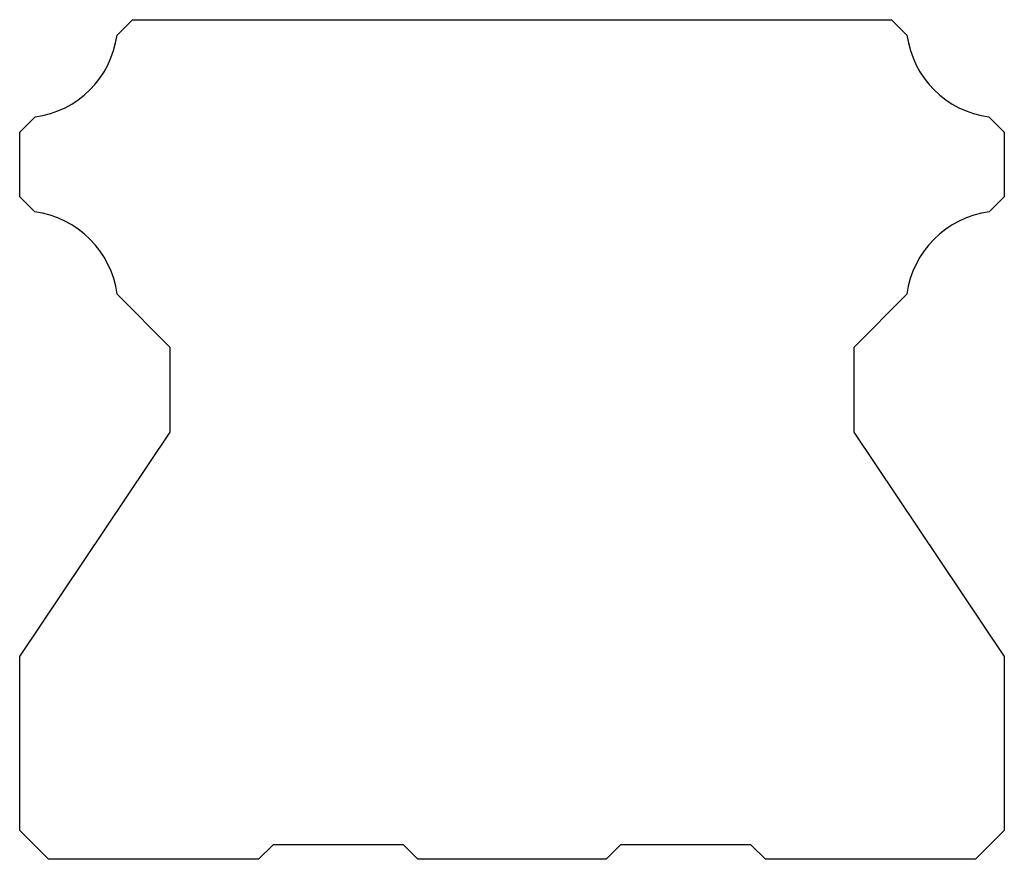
# Model space of a CAD drawing. Extents: x -17 to 17, y 0 to 29.
import ezdxf

# ---------------------------------------------------------------- set-up
doc = ezdxf.new("R2010")
doc.units = 0
doc.layers.get('0').update_dxf_attribs({"linetype": 'CONTINUOUS'})

msp = doc.modelspace()

# ---------------------------------------------------------------- linework, layer by layer
at = {"color": 7, "linetype": 'CONTINUOUS'}
for p, q in [((-13.639, 28.471), (-13.11, 29)), ((-13.11, 29), (13.11, 29)), ((13.11, 29), (13.639, 28.471)), ((-17, 25.11), (-16.471, 25.639)), ((16.471, 25.639), (17, 25.11)), ((-17, 22.88), (-17, 25.11)), ((17, 25.11), (17, 22.88)), ((-16.482, 22.362), (-17, 22.88)), ((17, 22.88), (16.482, 22.362)), ((-11.8, 17.68), (-13.638, 19.518)), ((13.638, 19.518), (11.8, 17.68)), ((-11.8, 14.75), (-11.8, 17.68)), ((11.8, 17.68), (11.8, 14.75)), ((-17, 7), (-11.8, 14.75)), ((11.8, 14.75), (17, 7)), ((-17, 1), (-17, 7)), ((17, 7), (17, 1)), ((-16, 0), (-17, 1)), ((17, 1), (16, 0)), ((-8.25, 0.5), (-8.75, 0)), ((-3.75, 0.5), (-8.25, 0.5)), ((-3.25, 0), (-3.75, 0.5)), ((3.75, 0.5), (3.25, 0)), ((8.25, 0.5), (3.75, 0.5)), ((8.75, 0), (8.25, 0.5)), ((-8.75, 0), (-16, 0)), ((3.25, 0), (-3.25, 0)), ((16, 0), (8.75, 0))]:
    msp.add_line(p, q, dxfattribs=at)
for centre, start, end in [((-16.91, 28.91), 277.6514, 352.3486), ((16.91, 28.91), 187.6514, 262.3486), ((-16.91, 19.09), 7.4495, 82.5505), ((16.91, 19.09), 97.4495, 172.5505)]:
    msp.add_arc(centre, 3.3, start, end, dxfattribs=at)

doc.saveas('drawing.dxf')
